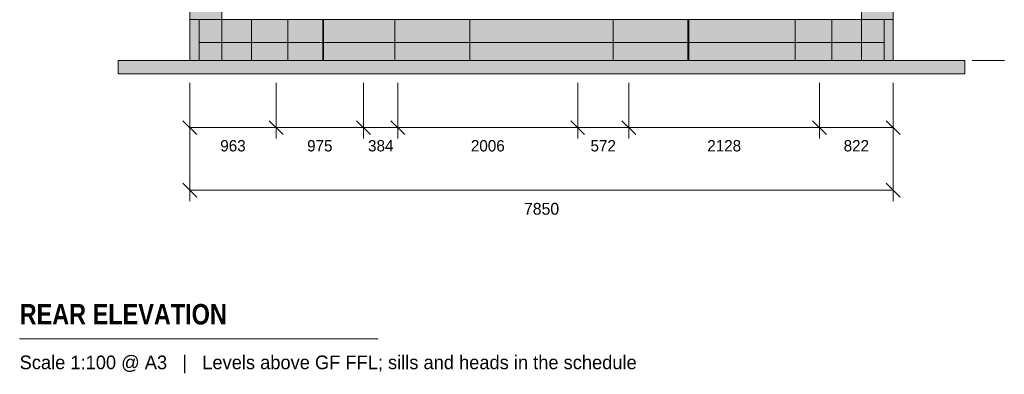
# Model space of a CAD drawing. Header units: millimetres. Extents: x 17 to 413, y 4 to 292.
# Tile 22 of 43: x 105 to 215, y 159 to 199. Entities that reach past the tile are written whole.
import ezdxf
from ezdxf.enums import TextEntityAlignment as Align

# ---------------------------------------------------------------- set-up
doc = ezdxf.new("R2010")
doc.units = ezdxf.units.MM
doc.linetypes.add('DASHED', pattern=[1.524, 1.27, -0.254])
for name, color, linetype in [('FILL-EPS', 7, 'Continuous'), ('FILL-LIGHT', 7, 'Continuous'), ('LINE-C_2E8C94', 7, 'Continuous'), ('LINE-C_337880', 7, 'Continuous'), ('LINE-INK', 7, 'Continuous'), ('LINE-STEEL', 7, 'Continuous'), ('LINE-STEEL_GREY', 7, 'Continuous'), ('LINE-TEAL_DK-DASH', 7, 'DASHED'), ('TEXT-INK', 7, 'Continuous'), ('TEXT-STEEL_GREY', 7, 'Continuous')]:
    doc.layers.add(name, color=color, linetype=linetype)
doc.styles.add('OpenSansCondensed-Bold', font='OpenSansCondensed-Bold.ttf')

msp = doc.modelspace()

# ---------------------------------------------------------------- hatches: boundary and pattern name
at = {"layer": 'FILL-EPS', "true_color": 0xccffff}
h = msp.add_hatch(color=256, dxfattribs=at)
h.dxf.hatch_style = 1
h.paths.add_polyline_path([(123.75, 225.99), (127.31, 225.99), (127.31, 225.99), (127.31, 225.99), (127.31, 225.99), (127.31, 198.56), (127.31, 198.56), (127.31, 198.56), (127.31, 198.54), (127.31, 198.54), (127.31, 198.56), (123.75, 198.56), (123.75, 225.99)])
h = msp.add_hatch(color=256, dxfattribs=at)
h.dxf.hatch_style = 1
h.paths.add_polyline_path([(198.69, 198.54), (198.69, 198.54), (198.69, 225.99), (198.69, 225.99), (198.69, 225.99), (202.24, 225.99), (202.24, 225.99), (202.24, 198.56), (198.69, 198.56)])
at = {"layer": 'FILL-EPS', "true_color": 0xc0f0f0}
h = msp.add_hatch(color=256, dxfattribs=at)
h.dxf.hatch_style = 1
h.paths.add_polyline_path([(123.75, 198.56), (123.75, 198.56), (123.75, 198.57), (123.75, 198.57), (123.75, 198.57), (123.75, 198.57), (123.75, 198.57), (123.75, 193.98), (123.75, 193.98), (123.75, 193.97), (123.75, 193.97), (123.75, 193.97), (123.75, 193.97), (123.75, 193.97), (123.75, 193.97)])
h = msp.add_hatch(color=256, dxfattribs=at)
h.dxf.hatch_style = 1
h.paths.add_polyline_path([(123.75, 198.56), (123.75, 198.57), (123.75, 198.57), (123.75, 198.57), (123.75, 198.57), (123.75, 198.57), (123.75, 193.98), (123.75, 193.98), (123.75, 193.97), (123.75, 193.97), (123.75, 193.97), (123.75, 193.97), (123.75, 198.56)])
at = {"layer": 'FILL-EPS', "true_color": 0xccffff}
h = msp.add_hatch(color=256, dxfattribs=at)
h.dxf.hatch_style = 1
h.paths.add_polyline_path([(123.75, 193.98), (123.75, 198.56), (127.31, 198.56), (127.31, 193.98)])
h = msp.add_hatch(color=256, dxfattribs=at)
h.dxf.hatch_style = 1
h.paths.add_polyline_path([(123.75, 193.98), (123.75, 193.98), (123.75, 198.56), (124.77, 198.56), (124.77, 198.56), (124.77, 193.98)])
h = msp.add_hatch(color=256, dxfattribs=at)
h.dxf.hatch_style = 1
h.paths.add_polyline_path([(123.75, 198.56), (124.77, 198.56), (124.77, 193.98), (124.77, 193.98), (123.75, 193.98), (123.75, 198.56)])
h = msp.add_hatch(color=256, dxfattribs=at)
h.dxf.hatch_style = 1
h.paths.add_polyline_path([(123.75, 193.98), (123.75, 193.98), (123.75, 198.56), (124.77, 198.56), (124.77, 198.56), (124.77, 193.98)])
h = msp.add_hatch(color=256, dxfattribs=at)
h.dxf.hatch_style = 1
h.paths.add_polyline_path([(123.75, 198.56), (124.77, 198.56), (124.77, 193.98), (124.77, 193.98), (123.75, 193.98), (123.75, 198.56)])
h = msp.add_hatch(color=256, dxfattribs=at)
h.dxf.hatch_style = 1
h.paths.add_polyline_path([(123.75, 198.56), (127.31, 198.56), (127.31, 193.98), (123.75, 193.98), (123.75, 198.56)])
h = msp.add_hatch(color=256, dxfattribs=at)
h.dxf.hatch_style = 1
h.paths.add_polyline_path([(124.77, 198.56), (127.31, 198.56), (127.31, 193.98), (124.77, 193.98)])
h = msp.add_hatch(color=256, dxfattribs=at)
h.dxf.hatch_style = 1
h.paths.add_polyline_path([(124.77, 193.98), (124.77, 193.98), (124.77, 198.56), (127.31, 198.56), (127.31, 198.56), (127.31, 193.98)])
h = msp.add_hatch(color=256, dxfattribs=at)
h.dxf.hatch_style = 1
h.paths.add_polyline_path([(127.31, 193.98), (127.31, 198.56), (198.69, 198.56), (198.69, 198.56), (198.69, 193.98)])
h = msp.add_hatch(color=256, dxfattribs=at)
h.dxf.hatch_style = 1
h.paths.add_polyline_path([(127.31, 198.56), (127.31, 198.56), (198.69, 198.56), (198.69, 193.98), (198.69, 193.98), (127.31, 193.98), (127.31, 198.56)])
h = msp.add_hatch(color=256, dxfattribs=at)
h.dxf.hatch_style = 1
h.paths.add_polyline_path([(127.31, 193.98), (127.31, 198.56), (198.69, 198.56), (198.69, 198.56), (198.69, 193.98)])
h = msp.add_hatch(color=256, dxfattribs=at)
h.dxf.hatch_style = 1
h.paths.add_polyline_path([(127.31, 198.56), (198.69, 198.56), (198.69, 193.98), (127.31, 193.98), (127.31, 198.56)])
h = msp.add_hatch(color=256, dxfattribs=at)
h.dxf.hatch_style = 1
h.paths.add_polyline_path([(198.69, 193.98), (198.69, 198.56), (202.24, 198.56), (202.24, 198.56), (202.24, 193.98)])
h = msp.add_hatch(color=256, dxfattribs=at)
h.dxf.hatch_style = 1
h.paths.add_polyline_path([(198.69, 198.56), (201.23, 198.56), (201.23, 193.98), (198.69, 193.98), (198.69, 198.56)])
h = msp.add_hatch(color=256, dxfattribs=at)
h.dxf.hatch_style = 1
h.paths.add_polyline_path([(198.69, 193.98), (198.69, 193.98), (198.69, 198.56), (201.23, 198.56), (201.23, 198.56), (201.23, 193.98), (198.69, 193.98)])
h = msp.add_hatch(color=256, dxfattribs=at)
h.dxf.hatch_style = 1
h.paths.add_polyline_path([(198.69, 198.56), (202.24, 198.56), (202.24, 193.98), (202.24, 193.98), (198.69, 193.98)])
h = msp.add_hatch(color=256, dxfattribs=at)
h.dxf.hatch_style = 1
h.paths.add_polyline_path([(201.23, 193.98), (201.23, 193.98), (201.23, 198.56), (202.24, 198.56), (202.24, 198.56), (202.24, 198.56), (202.24, 198.56), (202.24, 193.98), (201.23, 193.98), (201.23, 193.98), (201.23, 193.98)])
h = msp.add_hatch(color=256, dxfattribs=at)
h.dxf.hatch_style = 1
h.paths.add_polyline_path([(201.23, 198.56), (202.24, 198.56), (202.24, 193.98), (202.24, 193.98), (201.23, 193.98)])
h = msp.add_hatch(color=256, dxfattribs=at)
h.dxf.hatch_style = 1
h.paths.add_polyline_path([(201.23, 198.56), (202.24, 198.56), (202.24, 193.98), (202.24, 193.98), (201.23, 193.98)])
h = msp.add_hatch(color=256, dxfattribs=at)
h.dxf.hatch_style = 1
h.paths.add_polyline_path([(201.23, 193.98), (201.23, 193.98), (201.23, 198.56), (202.24, 198.56), (202.24, 198.56), (202.24, 198.56), (202.24, 198.56), (202.24, 193.98), (201.23, 193.98), (201.23, 193.98), (201.23, 193.98)])
at = {"layer": 'FILL-LIGHT', "true_color": 0xdbdbde}
h = msp.add_hatch(color=256, dxfattribs=at)
h.dxf.hatch_style = 1
h.paths.add_polyline_path([(124.77, 198.56), (201.23, 198.56), (201.23, 195.98), (124.77, 195.98), (124.77, 198.56)])
h = msp.add_hatch(color=256, dxfattribs=at)
h.dxf.hatch_style = 1
h.paths.add_polyline_path([(124.77, 195.98), (124.77, 198.56), (201.23, 198.56), (201.23, 195.98)])
h = msp.add_hatch(color=256, dxfattribs=at)
h.dxf.hatch_style = 1
h.paths.add_polyline_path([(115.75, 193.98), (115.75, 193.98), (210.25, 193.98), (210.25, 192.48), (115.75, 192.48), (115.75, 193.98)])
h = msp.add_hatch(color=256, dxfattribs=at)
h.dxf.hatch_style = 1
h.paths.add_polyline_path([(115.75, 192.48), (115.75, 193.98), (210.25, 193.98), (210.25, 193.98), (210.25, 193.98), (210.25, 193.98), (210.25, 192.48)])

# ---------------------------------------------------------------- linework, layer by layer
at = {"layer": 'LINE-C_2E8C94', "lineweight": 5}
for points in [[(123.75, 225.99), (127.31, 225.99), (127.31, 225.99), (127.31, 225.99), (127.31, 225.99), (127.31, 198.56), (127.31, 198.56), (127.31, 198.56), (127.31, 198.54), (127.31, 198.54), (127.31, 198.56), (123.75, 198.56), (123.75, 225.99)], [(198.69, 198.54), (198.69, 198.54), (198.69, 225.99), (198.69, 225.99), (198.69, 225.99), (202.24, 225.99), (202.24, 225.99), (202.24, 198.56), (198.69, 198.56)], [(123.75, 198.56), (123.75, 198.56), (123.75, 198.57), (123.75, 198.57), (123.75, 198.57), (123.75, 198.57), (123.75, 198.57), (123.75, 193.98), (123.75, 193.98), (123.75, 193.97), (123.75, 193.97), (123.75, 193.97), (123.75, 193.97), (123.75, 193.97), (123.75, 193.97)], [(123.75, 198.56), (123.75, 198.57), (123.75, 198.57), (123.75, 198.57), (123.75, 198.57), (123.75, 198.57), (123.75, 193.98), (123.75, 193.98), (123.75, 193.97), (123.75, 193.97), (123.75, 193.97), (123.75, 193.97), (123.75, 198.56)], [(123.75, 193.98), (123.75, 198.56), (127.31, 198.56), (127.31, 193.98)], [(123.75, 193.98), (123.75, 193.98), (123.75, 198.56), (124.77, 198.56), (124.77, 198.56), (124.77, 193.98)], [(123.75, 198.56), (124.77, 198.56), (124.77, 193.98), (124.77, 193.98), (123.75, 193.98), (123.75, 198.56)], [(123.75, 193.98), (123.75, 193.98), (123.75, 198.56), (124.77, 198.56), (124.77, 198.56), (124.77, 193.98)], [(123.75, 198.56), (124.77, 198.56), (124.77, 193.98), (124.77, 193.98), (123.75, 193.98), (123.75, 198.56)], [(123.75, 198.56), (127.31, 198.56), (127.31, 193.98), (123.75, 193.98), (123.75, 198.56)], [(124.77, 198.56), (127.31, 198.56), (127.31, 193.98), (124.77, 193.98)], [(124.77, 193.98), (124.77, 193.98), (124.77, 198.56), (127.31, 198.56), (127.31, 198.56), (127.31, 193.98)], [(127.31, 193.98), (127.31, 198.56), (198.69, 198.56), (198.69, 198.56), (198.69, 193.98)], [(127.31, 198.56), (127.31, 198.56), (198.69, 198.56), (198.69, 193.98), (198.69, 193.98), (127.31, 193.98), (127.31, 198.56)], [(127.31, 193.98), (127.31, 198.56), (198.69, 198.56), (198.69, 198.56), (198.69, 193.98)], [(127.31, 198.56), (198.69, 198.56), (198.69, 193.98), (127.31, 193.98), (127.31, 198.56)], [(198.69, 193.98), (198.69, 198.56), (202.24, 198.56), (202.24, 198.56), (202.24, 193.98)], [(198.69, 198.56), (201.23, 198.56), (201.23, 193.98), (198.69, 193.98), (198.69, 198.56)], [(198.69, 193.98), (198.69, 193.98), (198.69, 198.56), (201.23, 198.56), (201.23, 198.56), (201.23, 193.98), (198.69, 193.98)], [(198.69, 198.56), (202.24, 198.56), (202.24, 193.98), (202.24, 193.98), (198.69, 193.98)], [(201.23, 193.98), (201.23, 193.98), (201.23, 198.56), (202.24, 198.56), (202.24, 198.56), (202.24, 198.56), (202.24, 198.56), (202.24, 193.98), (201.23, 193.98), (201.23, 193.98), (201.23, 193.98)], [(201.23, 198.56), (202.24, 198.56), (202.24, 193.98), (202.24, 193.98), (201.23, 193.98)], [(201.23, 198.56), (202.24, 198.56), (202.24, 193.98), (202.24, 193.98), (201.23, 193.98)], [(201.23, 193.98), (201.23, 193.98), (201.23, 198.56), (202.24, 198.56), (202.24, 198.56), (202.24, 198.56), (202.24, 198.56), (202.24, 193.98), (201.23, 193.98), (201.23, 193.98), (201.23, 193.98)]]:
    msp.add_lwpolyline(points, close=True, dxfattribs=at)
at = {"layer": 'LINE-C_337880', "lineweight": 5}
for p, q in [((130.61, 193.99), (130.61, 198.55)), ((130.61, 193.99), (130.61, 198.55)), ((134.68, 193.99), (134.68, 198.55)), ((134.68, 193.99), (134.68, 198.55)), ((138.57, 193.99), (138.57, 198.55)), ((138.57, 193.99), (138.57, 198.55)), ((138.66, 193.99), (138.66, 198.55)), ((138.66, 193.99), (138.66, 198.55)), ((146.62, 193.99), (146.62, 198.55)), ((146.62, 193.99), (146.62, 198.55)), ((155, 193.99), (155, 198.55)), ((155, 193.99), (155, 198.55)), ((171, 193.99), (171, 198.55)), ((171, 193.99), (171, 198.55)), ((179.33, 193.99), (179.33, 198.55)), ((179.33, 193.99), (179.33, 198.55)), ((179.43, 193.99), (179.43, 198.55)), ((179.43, 193.99), (179.43, 198.55)), ((191.32, 193.99), (191.32, 198.55)), ((191.32, 193.99), (191.32, 198.55)), ((195.39, 193.99), (195.39, 198.55)), ((195.39, 193.99), (195.39, 198.55))]:
    msp.add_line(p, q, dxfattribs=at)
at = {"layer": 'LINE-INK', "lineweight": 5}
for p, q in [((123.75, 191.48), (123.75, 185.28)), ((123.75, 191.48), (123.75, 178.28)), ((133.38, 191.48), (133.38, 185.28)), ((143.12, 191.48), (143.12, 185.28)), ((146.97, 191.48), (146.97, 185.28)), ((167.03, 191.48), (167.03, 185.28)), ((172.75, 191.48), (172.75, 185.28)), ((194.03, 191.48), (194.03, 185.28)), ((202.24, 191.48), (202.24, 185.28)), ((202.24, 191.48), (202.24, 178.28)), ((122.97, 187.26), (124.52, 185.71)), ((132.6, 187.26), (134.15, 185.71)), ((142.35, 187.26), (143.9, 185.71)), ((146.19, 187.26), (147.74, 185.71)), ((166.25, 187.26), (167.8, 185.71)), ((171.97, 187.26), (173.52, 185.71)), ((193.25, 187.26), (194.8, 185.71)), ((201.47, 187.26), (203.02, 185.71)), ((123.75, 186.48), (202.24, 186.48)), ((122.97, 180.26), (124.52, 178.71)), ((201.47, 180.26), (203.02, 178.71)), ((123.75, 179.48), (202.24, 179.48)), ((104.75, 162.88), (144.75, 162.88))]:
    msp.add_line(p, q, dxfattribs=at)
at = {"layer": 'LINE-STEEL', "lineweight": 5}
for p, q in [((211.05, 193.99), (213.45, 193.99)), ((213.45, 193.99), (214.65, 193.99))]:
    msp.add_line(p, q, dxfattribs=at)
at = {"layer": 'LINE-STEEL_GREY', "lineweight": 5}
for points in [[(124.77, 198.56), (201.23, 198.56), (201.23, 195.98), (124.77, 195.98), (124.77, 198.56)], [(124.77, 195.98), (124.77, 198.56), (201.23, 198.56), (201.23, 195.98)], [(115.75, 193.98), (115.75, 193.98), (210.25, 193.98), (210.25, 192.48), (115.75, 192.48), (115.75, 193.98)], [(115.75, 192.48), (115.75, 193.98), (210.25, 193.98), (210.25, 193.98), (210.25, 193.98), (210.25, 193.98), (210.25, 192.48)]]:
    msp.add_lwpolyline(points, close=True, dxfattribs=at)
at = {"layer": 'LINE-TEAL_DK-DASH', "lineweight": 5}
for p, q in [((138.62, 193.99), (138.62, 198.55)), ((138.62, 193.99), (138.62, 198.55)), ((179.38, 193.99), (179.38, 198.55)), ((179.38, 193.99), (179.38, 198.55))]:
    msp.add_line(p, q, dxfattribs=at)

# ---------------------------------------------------------------- texts
at = {"layer": 'TEXT-INK'}
for s, height, p in [('963', 1.27, (128.56, 183.82)), ('975', 1.27, (138.25, 183.82)), ('384', 1.27, (145.05, 183.82)), ('2006', 1.27, (157, 183.82)), ('572', 1.27, (169.88, 183.82)), ('2128', 1.27, (183.38, 183.82)), ('822', 1.27, (198.13, 183.82)), ('7850', 1.321, (163, 176.75))]:
    msp.add_text(s, height=height, dxfattribs=at).set_placement(p, align=Align.CENTER)
at = {"layer": 'TEXT-INK', "style": 'OpenSansCondensed-Bold'}
msp.add_text('REAR ELEVATION', height=2.286, dxfattribs=at).set_placement((104.75, 164.48))
at = {"layer": 'TEXT-STEEL_GREY'}
msp.add_text('Scale 1:100 @ A3   |   Levels above GF FFL; sills and heads in the schedule', height=1.524, dxfattribs=at).set_placement((104.75, 159.48))

doc.saveas('drawing.dxf')
